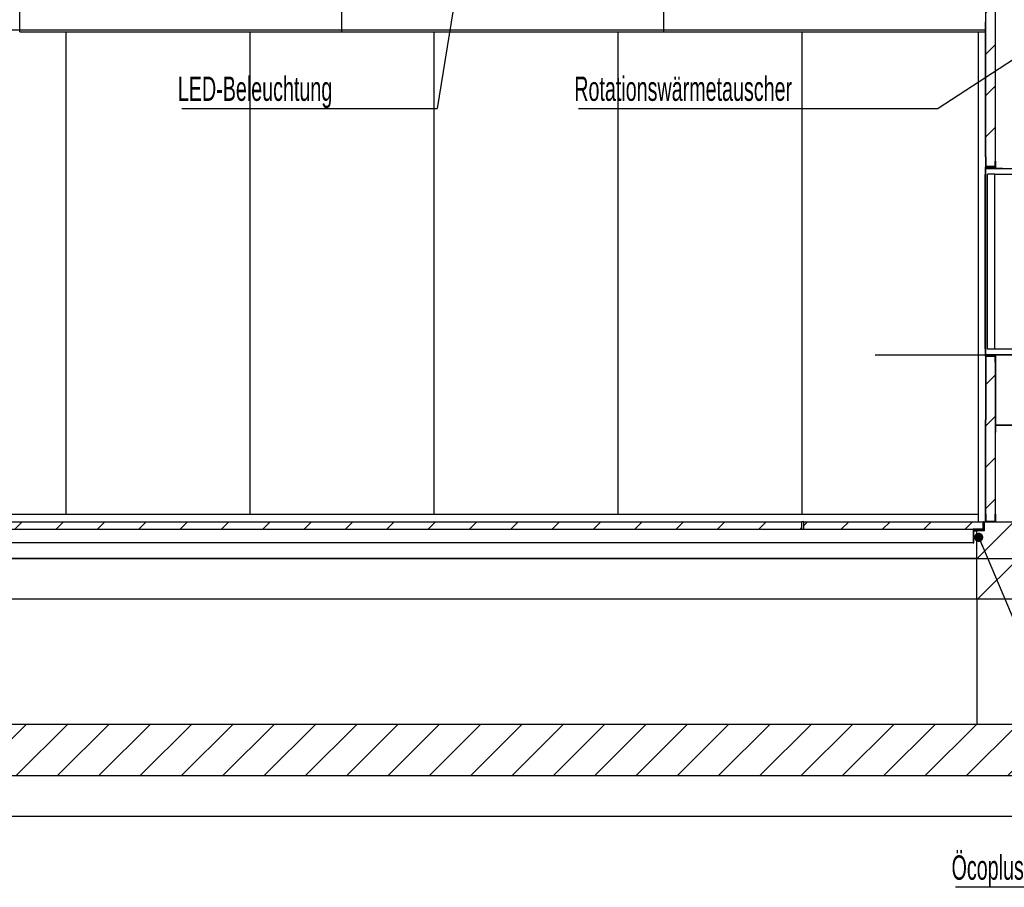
# Model space of a CAD drawing. Header units: millimetres. Extents: x 250 to 59450, y 0 to 41800.
# Tile 134 of 148: x 45332 to 50682, y 26746 to 31462. Entities that reach past the tile are written whole.
import ezdxf

# ---------------------------------------------------------------- set-up
doc = ezdxf.new("R2010")
doc.units = ezdxf.units.MM
doc.header["$LTSCALE"] = 50
doc.linetypes.add('CENTER', pattern=[10.16, 6.35, -1.27, 1.27, -1.27])
for name, color, linetype in [('MASS', 29, 'Continuous'), ('SCHNITT', 5, 'CENTER'), ('TEXT_1', 176, 'Continuous')]:
    doc.layers.add(name, color=color, linetype=linetype)
doc.styles.add('SLDTEXTSTYLE0', font='TXT', dxfattribs={"width": 0.605})
doc.dimstyles.new('SLDDIMSTYLE1', dxfattribs={"dimtxt": 0.18, "dimasz": 50, "dimexe": 0, "dimexo": 0.0625, "dimgap": 0, "dimtad": 0, "dimtih": 1, "dimtoh": 1, "dimdec": 0, "dimrnd": 1e-09, "dimzin": 0, "dimdsep": 46, "dimtxsty": 'Standard', "dimblk1": 'DOT', "dimblk2": 'DOT', "dimsah": 1, "dimcen": 0.09, "dimadec": 0, "dimazin": 0, "dimtfac": 50, "dimtdec": 0, "dimtofl": 0, "dimtmove": 0, "dimatfit": 3, "dimldrblk": 'DOT', "dimfxl": 1, "dimfrac": 2, "dimtolj": 1, "dimtzin": 0, "dimarcsym": 0})
doc.dimstyles.new('SLDDIMSTYLE2', dxfattribs={"dimtxt": 128.415934, "dimasz": 100, "dimexe": 0, "dimexo": 0.0625, "dimgap": 32.103984, "dimtad": 1, "dimdec": 1, "dimrnd": 1e-09, "dimzin": 12, "dimdsep": 46, "dimtxsty": 'SLDTEXTSTYLE0', "dimsah": 1, "dimcen": 0.09, "dimadec": 0, "dimazin": 3, "dimtfac": 1, "dimtdec": 1, "dimtofl": 0, "dimtmove": 0, "dimatfit": 3, "dimfxl": 1, "dimfrac": 2, "dimtolj": 1, "dimtzin": 12, "dimarcsym": 0})

# ---------------------------------------------------------------- blocks, each defined once
blk = doc.blocks.new('_D_62')
at = {"layer": 'MASS'}
for p, q in [((43561.1, 31683.2), (42660.7, 31683.2)), ((42685.7, 28733.2), (42685.7, 31683.2))]:
    blk.add_line(p, q, dxfattribs=at)
for points in [[(42685.7, 31683.2), (42660.7, 31583.2), (42710.7, 31583.2)], [(42685.7, 28733.2), (42710.7, 28833.2), (42660.7, 28833.2)]]:
    blk.add_solid(points, dxfattribs=at)
at = {"layer": 'MASS', "char_height": 132.29, "attachment_point": 1, "rotation": 90, "style": 'SLDTEXTSTYLE0'}
for s, insert in [('2950', (42515.1, 30232.7)), ('Tor li.', (42515.1, 29791.7))]:
    blk.add_mtext(s, dxfattribs=dict(at, insert=insert))
blk = doc.blocks.new('_D_63')
at = {"layer": 'MASS'}
for p, q in [((43482.4, 31733.2), (42360.5, 31733.2)), ((42385.5, 28733.2), (42385.5, 31733.2))]:
    blk.add_line(p, q, dxfattribs=at)
for points in [[(42385.5, 31733.2), (42360.5, 31633.2), (42410.5, 31633.2)], [(42385.5, 28733.2), (42410.5, 28833.2), (42360.5, 28833.2)]]:
    blk.add_solid(points, dxfattribs=at)
at = {"layer": 'MASS', "attachment_point": 1, "rotation": 90, "style": 'SLDTEXTSTYLE0'}
for s, insert, char_height in [('3000', (42215, 30556.6), 132.29), ('Torrahmen li.', (42215, 29517.8), 132.292)]:
    blk.add_mtext(s, dxfattribs=dict(at, insert=insert, char_height=char_height))
blk = doc.blocks.new('_D_64')
at = {"layer": 'MASS'}
for p, q in [((43532.4, 31833.2), (42053.4, 31833.2)), ((42078.4, 28733.2), (42078.4, 31833.2))]:
    blk.add_line(p, q, dxfattribs=at)
for points in [[(42078.4, 31833.2), (42053.4, 31733.2), (42103.4, 31733.2)], [(42078.4, 28733.2), (42103.4, 28833.2), (42053.4, 28833.2)]]:
    blk.add_solid(points, dxfattribs=at)
at = {"layer": 'MASS', "attachment_point": 1, "rotation": 90, "style": 'SLDTEXTSTYLE0'}
for s, insert, char_height in [('3100', (41907.9, 30689.8), 132.29), ('UK Filterdecke', (41907.9, 29484.5), 132.292)]:
    blk.add_mtext(s, dxfattribs=dict(at, insert=insert, char_height=char_height))
blk = doc.blocks.new('_D_65')
at = {"layer": 'MASS'}
for p, q in [((43482.4, 32585.2), (41744, 32585.2)), ((41769, 28733.2), (41769, 32585.2))]:
    blk.add_line(p, q, dxfattribs=at)
for points in [[(41769, 32585.2), (41744, 32485.2), (41794, 32485.2)], [(41769, 28733.2), (41794, 28833.2), (41744, 28833.2)]]:
    blk.add_solid(points, dxfattribs=at)
at = {"layer": 'MASS', "char_height": 132.29, "attachment_point": 1, "rotation": 90, "style": 'SLDTEXTSTYLE0'}
for s, insert in [('3852', (41598.4, 30914)), ('OK Kabine', (41598.4, 30012.4))]:
    blk.add_mtext(s, dxfattribs=dict(at, insert=insert))
blk = doc.blocks.new('_D_68')
at = {"layer": 'MASS'}
blk.add_line((41220.3, 34063.2), (41220.3, 28733.2), dxfattribs=at)
for points in [[(41220.3, 34063.2), (41195.3, 33963.2), (41245.3, 33963.2)], [(41220.3, 28733.2), (41245.3, 28833.2), (41195.3, 28833.2)]]:
    blk.add_solid(points, dxfattribs=at)
at = {"layer": 'MASS', "insert": (41049.8, 31202.2), "char_height": 132.29, "attachment_point": 1, "rotation": 90, "style": 'SLDTEXTSTYLE0'}
blk.add_mtext('5330', dxfattribs=at)
blk = doc.blocks.new('SW_NOTE_0_54')
at = {"layer": 'TEXT_1', "color": 0}
blk.add_line((-652, 0), (0, 0), dxfattribs=at)
at = {"layer": 'TEXT_1', "color": 0, "insert": (-674, 170.7), "char_height": 132.29, "attachment_point": 1, "style": 'SLDTEXTSTYLE0'}
blk.add_mtext('Öcoplus', dxfattribs=at)
blk = doc.blocks.new('SW_NOTE_0_55')
at = {"layer": 'TEXT_1', "color": 0}
blk.add_line((-1955.3, 0), (0, 0), dxfattribs=at)
at = {"layer": 'TEXT_1', "color": 0, "insert": (-1977.5, 174.2), "char_height": 132.292, "attachment_point": 1, "style": 'SLDTEXTSTYLE0'}
blk.add_mtext('Rotationswärmetauscher', dxfattribs=at)
blk = doc.blocks.new('_Dot')
at = {"color": 0, "linetype": 'ByBlock', "lineweight": -2}
blk.add_line((-0.5, 0), (-1, 0), dxfattribs=at)
at = {"color": 0, "linetype": 'ByBlock', "const_width": 0.5}
blk.add_lwpolyline([(-0.25, 0, 1), (0.25, 0, 1)], format="xyb", close=True, dxfattribs=at)
blk = doc.blocks.new('SW_NOTE_0_56')
at = {"layer": 'TEXT_1', "color": 0}
blk.add_line((-1386.9, 0), (0, 0), dxfattribs=at)
at = {"layer": 'TEXT_1', "color": 0, "insert": (-1408.9, 174.2), "char_height": 132.292, "attachment_point": 1, "style": 'SLDTEXTSTYLE0'}
blk.add_mtext('LED-Beleuchtung', dxfattribs=at)

msp = doc.modelspace()

# ---------------------------------------------------------------- hatches: boundary and pattern name
at = {"linetype": 'Continuous', "lineweight": 18}
h = msp.add_hatch(dxfattribs=at)
h.set_pattern_fill('ANSI31', scale=50, style=0)
edge = h.paths.add_edge_path(flags=0)
edge.add_line((50532.36, 28683.17), (50572.36, 28683.17))
edge.add_line((50572.36, 28683.17), (50572.36, 28733.17))
edge.add_line((50572.36, 28733.17), (50569.86, 28733.17))
edge.add_arc((50569.86, 28730.67), 2.5, 90, 180)
edge.add_line((50567.36, 28730.67), (50567.36, 28693.17))
edge.add_arc((50562.36, 28693.17), 5, 270, 360, ccw=False)
edge.add_line((50562.36, 28688.17), (50534.86, 28688.17))
edge.add_arc((50534.86, 28685.67), 2.5, 90, 180)
edge.add_line((50532.36, 28685.67), (50532.36, 28683.17))
h = msp.add_hatch(dxfattribs=at)
h.set_pattern_fill('ANSI31', scale=50, style=0)
h.paths.add_polyline_path([(50572.36, 28733.17), (50572.36, 28683.17), (50532.36, 28683.17), (50532.36, 28533.17), (50732.36, 28533.17), (50732.36, 28733.17)], flags=0)
h = msp.add_hatch(dxfattribs=at)
h.set_pattern_fill('ANSI31', scale=50, style=0)
h.paths.add_polyline_path([(50532.36, 28533.17), (50532.36, 28313.17), (51032.36, 28313.17), (51032.36, 28533.17)], flags=0)
h = msp.add_hatch(dxfattribs=at)
h.set_pattern_fill('ANSI31', scale=50, style=0)
h.paths.add_polyline_path([(27997.36, 27633.17), (27997.36, 27353.17), (56532.36, 27353.17), (56532.36, 27633.17)], flags=0)
at = {"layer": 'SCHNITT', "linetype": 'Continuous', "lineweight": 18}
h = msp.add_hatch(dxfattribs=at)
h.set_pattern_fill('ANSI31', color=256, scale=50, angle=3e-322, style=0)
h.paths.add_polyline_path([(50632.36, 32535.17), (50582.36, 32535.17), (50582.36, 30663.17), (50632.36, 30663.17)], flags=0)
h = msp.add_hatch(dxfattribs=at)
h.set_pattern_fill('ANSI31', color=256, scale=50, angle=3e-322, style=0)
edge = h.paths.add_edge_path(flags=0)
edge.add_line((50582.36, 30660.17), (50582.36, 30716.17))
edge.add_line((50582.36, 30716.17), (50580.36, 30716.17))
edge.add_line((50580.36, 30716.17), (50580.36, 30660.17))
edge.add_arc((50584.36, 30660.17), 4, 180, 270)
edge.add_line((50584.36, 30656.17), (50630.36, 30656.17))
edge.add_line((50630.36, 30656.17), (50630.36, 30658.17))
edge.add_line((50630.36, 30658.17), (50584.36, 30658.17))
edge.add_arc((50584.36, 30660.17), 2, 180, 270, ccw=False)
h = msp.add_hatch(dxfattribs=at)
h.set_pattern_fill('ANSI31', color=256, scale=50, angle=3e-322, style=0)
h.paths.add_polyline_path([(50600.36, 30654.17), (50630.36, 30654.17), (50630.36, 30656.17), (50600.36, 30656.17)], flags=0)
h = msp.add_hatch(dxfattribs=at)
h.set_pattern_fill('ANSI31', color=256, scale=50, angle=3e-322, style=0)
h.paths.add_polyline_path([(50633.86, 30654.67), (50633.86, 30693.17), (50632.36, 30693.17), (50632.36, 30653.17), (50672.36, 30653.17), (50672.36, 30654.67)], flags=0)
h = msp.add_hatch(dxfattribs=at)
h.set_pattern_fill('ANSI31', color=256, scale=50, angle=3e-322, style=0)
h.paths.add_polyline_path([(50580.36, 29640.17), (50953.36, 29640.17), (50953.36, 30653.17), (50580.36, 30653.17)], flags=0)
h.paths.add_polyline_path([(50582.36, 30651.17), (50951.36, 30651.17), (50951.36, 29642.17), (50582.36, 29642.17)], flags=0)
h = msp.add_hatch(dxfattribs=at)
h.set_pattern_fill('ANSI31', color=256, scale=50, angle=3e-322, style=0)
h.paths.add_polyline_path([(50600.36, 30653.17), (50630.36, 30653.17), (50630.36, 30654.17), (50600.36, 30654.17)], flags=0)
h = msp.add_hatch(dxfattribs=at)
h.set_pattern_fill('ANSI31', color=256, scale=50, angle=3e-322, style=0)
h.paths.add_polyline_path([(49980.97, 29640.27), (49980.87, 29640.27), (49980.87, 29640.17), (49980.97, 29640.17)], flags=0)
h = msp.add_hatch(dxfattribs=at)
h.set_pattern_fill('ANSI31', color=256, scale=50, angle=3e-322, style=0)
h.paths.add_polyline_path([(50630.36, 29640.17), (50600.36, 29640.17), (50600.36, 29639.17), (50630.36, 29639.17)], flags=0)
h = msp.add_hatch(dxfattribs=at)
h.set_pattern_fill('ANSI31', color=256, scale=50, angle=3e-322, style=0)
h.paths.add_polyline_path([(50630.36, 29639.17), (50600.36, 29639.17), (50600.36, 29637.17), (50630.36, 29637.17)], flags=0)
h = msp.add_hatch(dxfattribs=at)
h.set_pattern_fill('ANSI31', color=256, scale=50, angle=3e-322, style=0)
h.paths.add_polyline_path([(50632.36, 29600.17), (50633.86, 29600.17), (50633.86, 29638.67), (50672.36, 29638.67), (50672.36, 29640.17), (50632.36, 29640.17)], flags=0)
h = msp.add_hatch(dxfattribs=at)
h.set_pattern_fill('ANSI31', color=256, scale=50, angle=3e-322, style=0)
edge = h.paths.add_edge_path(flags=0)
edge.add_line((50580.36, 29633.17), (50580.36, 29287.17))
edge.add_line((50580.36, 29287.17), (50582.36, 29287.17))
edge.add_line((50582.36, 29287.17), (50582.36, 29633.17))
edge.add_arc((50584.36, 29633.17), 2, 90, 180, ccw=False)
edge.add_line((50584.36, 29635.17), (50630.36, 29635.17))
edge.add_line((50630.36, 29635.17), (50630.36, 29637.17))
edge.add_line((50630.36, 29637.17), (50584.36, 29637.17))
edge.add_arc((50584.36, 29633.17), 4, 90, 180)
h = msp.add_hatch(dxfattribs=at)
h.set_pattern_fill('ANSI31', color=256, scale=50, angle=3e-322, style=0)
h.paths.add_polyline_path([(50582.36, 29633.17), (50582.36, 28735.17), (50632.36, 28735.17), (50632.36, 29633.17)], flags=0)
h = msp.add_hatch(dxfattribs=at)
h.set_pattern_fill('ANSI31', color=256, scale=50, angle=3e-322, style=0)
h.paths.add_polyline_path([(49582.36, 28733.17), (44582.36, 28733.17), (44582.36, 28693.17), (49582.36, 28693.17)], flags=0)
h = msp.add_hatch(dxfattribs=at)
h.set_pattern_fill('ANSI31', color=256, scale=50, angle=3e-322, style=0)
h.paths.add_polyline_path([(49592.36, 28693.17), (50567.36, 28693.17), (50567.36, 28733.17), (49592.36, 28733.17)], flags=0)
h = msp.add_hatch(dxfattribs=at)
h.set_pattern_fill('ANSI31', color=256, scale=50, angle=3e-322, style=0)
h.paths.add_polyline_path([(50634.36, 28733.17), (50634.36, 28773.17), (50632.36, 28773.17), (50632.36, 28735.17), (50582.36, 28735.17), (50582.36, 28773.17), (50580.36, 28773.17), (50580.36, 28733.17)], flags=0)
h = msp.add_hatch(dxfattribs=at)
h.set_pattern_fill('ANSI31', color=256, scale=50, angle=3e-322, style=0)
edge = h.paths.add_edge_path(flags=0)
edge.add_line((50562.36, 28690.67), (50562.36, 28693.17))
edge.add_line((50562.36, 28693.17), (50512.36, 28693.17))
edge.add_line((50512.36, 28693.17), (50512.36, 28618.17))
edge.add_line((50512.36, 28618.17), (50514.86, 28618.17))
edge.add_arc((50514.86, 28620.67), 2.5, 270, 360)
edge.add_line((50517.36, 28620.67), (50517.36, 28683.17))
edge.add_arc((50522.36, 28683.17), 5, 90, 180, ccw=False)
edge.add_line((50522.36, 28688.17), (50559.86, 28688.17))
edge.add_arc((50559.86, 28690.67), 2.5, 270, 360)

# ---------------------------------------------------------------- linework, layer by layer
at = {"color": 7, "linetype": 'Continuous', "lineweight": 25}
for p, q in [((50582.36, 30663.17), (50582.36, 32535.17)), ((50632.36, 32535.17), (50632.36, 30663.17)), ((50634.36, 30654.67), (50634.36, 32495.17)), ((45332.36, 31407.19), (45332.36, 31831.24)), ((45332.36, 31407.19), (45332.36, 31831.24)), ((47082.36, 31407.19), (47082.36, 31831.24)), ((47082.36, 31407.19), (47082.36, 31831.24)), ((48832.36, 31407.19), (48832.36, 31831.24)), ((48832.36, 31407.19), (48832.36, 31831.24)), ((43584.36, 31406.39), (45332.36, 31406.39)), ((45332.36, 31406.39), (45332.36, 31407.19)), ((45332.36, 31406.39), (45332.36, 31407.19)), ((45332.36, 31396.5), (45332.36, 31406.39)), ((45332.36, 31406.39), (47082.36, 31406.39)), ((45332.36, 31396.5), (45332.36, 31406.39)), ((47082.36, 31406.39), (47082.36, 31407.19)), ((47082.36, 31406.39), (47082.36, 31407.19)), ((47082.36, 31396.5), (47082.36, 31406.39)), ((47082.36, 31406.39), (48832.36, 31406.39)), ((47082.36, 31396.5), (47082.36, 31406.39)), ((48832.36, 31406.39), (48832.36, 31407.19)), ((48832.36, 31406.39), (48832.36, 31407.19)), ((48832.36, 31396.5), (48832.36, 31406.39)), ((48832.36, 31406.39), (50580.36, 31406.39)), ((48832.36, 31396.5), (48832.36, 31406.39)), ((50580.36, 30716.17), (50580.36, 31449.57)), ((45332.36, 31395.43), (45332.36, 31396.5)), ((45332.36, 31395.43), (45332.36, 31396.5)), ((45332.36, 31395.43), (47082.36, 31395.43)), ((45582.36, 31395.43), (45582.36, 28773.17)), ((45582.36, 31395.43), (45582.36, 28773.17)), ((46582.36, 31395.43), (46582.36, 28773.17)), ((46582.36, 31395.43), (46582.36, 28773.17)), ((47082.36, 31395.43), (47082.36, 31396.5)), ((47082.36, 31395.43), (47082.36, 31396.5)), ((47082.36, 31395.43), (48832.36, 31395.43)), ((47582.36, 31395.43), (47582.36, 28773.17)), ((47582.36, 31395.43), (47582.36, 28773.17)), ((48582.36, 31395.43), (48582.36, 28773.17)), ((48582.36, 31395.43), (48582.36, 28773.17)), ((48832.36, 31395.43), (48832.36, 31396.5)), ((48832.36, 31395.43), (48832.36, 31396.5)), ((48832.36, 31395.43), (50580.36, 31395.43)), ((49582.36, 31395.43), (49582.36, 28773.17)), ((49582.36, 31395.43), (49582.36, 28773.17)), ((50542.36, 29640.27), (50542.36, 31395.43)), ((50632.36, 30663.17), (50582.36, 30663.17)), ((50542.36, 28733.17), (50542.36, 29640.17)), ((50582.36, 29633.17), (50632.36, 29633.17)), ((50582.36, 28735.17), (50582.36, 29633.17)), ((50632.36, 29633.17), (50632.36, 28735.17)), ((50634.36, 29637.76), (50634.36, 29638.52)), ((50580.36, 28773.17), (50580.36, 29287.17)), ((50634.36, 29259.82), (50634.36, 29263.73)), ((50634.36, 28773.17), (50634.36, 29257.96)), ((44533.36, 28773.17), (50542.36, 28773.17)), ((50542.36, 28733.17), (50542.36, 28773.17)), ((50580.36, 28733.17), (50580.36, 28773.17)), ((50580.36, 28773.17), (50582.36, 28773.17)), ((50634.36, 28733.17), (50580.36, 28733.17)), ((50582.36, 28773.17), (50582.36, 28735.17)), ((50582.36, 28735.17), (50632.36, 28735.17)), ((50582.36, 28735.17), (50632.36, 28735.17)), ((50632.36, 28773.17), (50634.36, 28773.17)), ((50632.36, 28735.17), (50632.36, 28773.17)), ((50634.36, 28773.17), (50634.36, 28733.17))]:
    msp.add_line(p, q, dxfattribs=at)
at = {"color": 190, "linetype": 'Continuous', "lineweight": 25, "true_color": 0x8000ff}
for p, q in [((50582.36, 30716.17), (50580.36, 30716.17)), ((50580.36, 30716.17), (50580.36, 30660.17)), ((50582.36, 30716.17), (50582.36, 30660.17)), ((50580.36, 30656.17), (50580.36, 30660.17)), ((50580.36, 30653.17), (50580.36, 30656.17)), ((50580.89, 30656.17), (50580.36, 30656.17)), ((50580.89, 30656.17), (50584.36, 30656.17)), ((50582.36, 30656.17), (50582.36, 30656.71)), ((50630.36, 30658.17), (50584.36, 30658.17)), ((50630.36, 30656.17), (50584.36, 30656.17)), ((50595.36, 30653.17), (50595.36, 30656.17)), ((50630.36, 30656.17), (50600.36, 30656.17)), ((50600.36, 30654.17), (50600.36, 30656.17)), ((50630.36, 30658.17), (50630.36, 30656.17)), ((50630.36, 30656.17), (50630.36, 30654.17)), ((50632.36, 30693.17), (50633.86, 30693.17)), ((50632.36, 30653.17), (50632.36, 30693.17)), ((50633.86, 30693.17), (50633.86, 30654.67)), ((50578.36, 30621.17), (50580.36, 30621.17)), ((50578.36, 29672.17), (50578.36, 30621.17)), ((50580.36, 29640.17), (50580.36, 30653.17)), ((50580.36, 30653.17), (50953.36, 30653.17)), ((50582.36, 29642.17), (50582.36, 30651.17)), ((50951.36, 30651.17), (50582.36, 30651.17)), ((50591.36, 29671.67), (50591.36, 30621.67)), ((50631.36, 30621.67), (50591.36, 30621.67)), ((50600.36, 30653.17), (50600.36, 30654.17)), ((50630.36, 30654.17), (50600.36, 30654.17)), ((50630.36, 30654.17), (50600.36, 30654.17)), ((50630.36, 30653.17), (50600.36, 30653.17)), ((50630.36, 30654.17), (50630.36, 30653.17)), ((50631.36, 29671.67), (50631.36, 30621.67)), ((50631.36, 30621.67), (50781.36, 30621.67)), ((50672.36, 30653.17), (50632.36, 30653.17)), ((50633.86, 30654.67), (50672.36, 30654.67)), ((50672.36, 30654.67), (50672.36, 30653.17)), ((49980.87, 29640.27), (49980.87, 29640.17)), ((49980.87, 29640.27), (49980.97, 29640.27)), ((49980.87, 29640.17), (49980.97, 29640.17)), ((49980.97, 29640.27), (49980.97, 29640.17)), ((49980.97, 29640.27), (50580.36, 29640.27)), ((49980.97, 29640.17), (50580.36, 29640.17)), ((50578.36, 29672.17), (50580.36, 29672.17)), ((50953.36, 29640.17), (50580.36, 29640.17)), ((50580.36, 29637.17), (50580.36, 29640.17)), ((50582.36, 29642.17), (50951.36, 29642.17)), ((50631.36, 29671.67), (50591.36, 29671.67)), ((50595.36, 29637.17), (50595.36, 29640.17)), ((50600.36, 29639.17), (50600.36, 29640.17)), ((50600.36, 29640.17), (50630.36, 29640.17)), ((50600.36, 29639.17), (50630.36, 29639.17)), ((50600.36, 29637.17), (50600.36, 29639.17)), ((50600.36, 29639.17), (50630.36, 29639.17)), ((50630.36, 29640.17), (50630.36, 29639.17)), ((50630.36, 29639.17), (50630.36, 29637.17)), ((50781.36, 29671.67), (50631.36, 29671.67)), ((50632.36, 29600.17), (50632.36, 29640.17)), ((50632.36, 29640.17), (50672.36, 29640.17)), ((50672.36, 29640.17), (50672.36, 29638.67)), ((50580.89, 29637.17), (50580.36, 29637.17)), ((50580.36, 29633.17), (50580.36, 29637.17)), ((50580.36, 29633.17), (50580.36, 29287.17)), ((50584.36, 29637.17), (50580.89, 29637.17)), ((50582.36, 29636.64), (50582.36, 29637.17)), ((50582.36, 29633.17), (50582.36, 29287.17)), ((50584.36, 29637.17), (50630.36, 29637.17)), ((50584.36, 29635.17), (50630.36, 29635.17)), ((50600.36, 29637.17), (50630.36, 29637.17)), ((50630.36, 29637.17), (50630.36, 29635.17)), ((50633.86, 29600.17), (50632.36, 29600.17)), ((50672.36, 29638.67), (50633.86, 29638.67)), ((50633.86, 29638.67), (50633.86, 29600.17)), ((50633.86, 29600.17), (50633.86, 29260.17)), ((50908.8, 29638.67), (50672.36, 29638.67)), ((50580.36, 29287.17), (50582.36, 29287.17)), ((50632.36, 29260.17), (50633.86, 29260.17)), ((50632.36, 29220.17), (50633.86, 29220.17)), ((50635.91, 29263.73), (50633.86, 29263.73)), ((50633.86, 29256.62), (50633.86, 29220.17)), ((50635.91, 29260.17), (50635.91, 29263.73)), ((50635.91, 29260.17), (50912.36, 29260.17)), ((50635.91, 29258.67), (50912.36, 29258.67))]:
    msp.add_line(p, q, dxfattribs=at)
at = {"color": 136, "linetype": 'Continuous', "lineweight": 25, "true_color": 0x008080}
for p, q in [((44582.36, 28733.17), (49582.36, 28733.17)), ((49582.36, 28693.17), (49582.36, 28733.17)), ((49592.36, 28733.17), (49582.36, 28733.17)), ((49592.36, 28693.17), (49592.36, 28733.17)), ((49592.36, 28733.17), (50567.36, 28733.17)), ((50567.36, 28693.17), (50567.36, 28733.17)), ((44582.36, 28693.17), (49582.36, 28693.17)), ((49582.36, 28693.17), (49592.36, 28693.17)), ((49592.36, 28693.17), (50567.36, 28693.17)), ((50512.36, 28693.17), (50512.36, 28618.17)), ((50562.36, 28693.17), (50512.36, 28693.17)), ((50517.36, 28620.67), (50517.36, 28683.17)), ((50522.36, 28688.17), (50559.86, 28688.17)), ((50562.36, 28690.67), (50562.36, 28693.17)), ((50512.36, 28618.17), (43652.36, 28618.17)), ((50512.36, 28618.17), (50514.86, 28618.17))]:
    msp.add_line(p, q, dxfattribs=at)
at = {"color": 250, "linetype": 'Continuous', "lineweight": 25, "true_color": 0x404040}
for p, q in [((50567.36, 28733.17), (50569.86, 28733.17)), ((50567.36, 28693.17), (50567.36, 28730.67)), ((50569.86, 28733.17), (50572.36, 28733.17)), ((50572.36, 28733.17), (50732.36, 28733.17)), ((50572.36, 28683.17), (50572.36, 28733.17)), ((50572.36, 28733.17), (50572.36, 28683.17)), ((50532.36, 28683.17), (50517.36, 28683.17)), ((50517.36, 28683.17), (50532.36, 28683.17)), ((50532.36, 28683.17), (50532.36, 28685.67)), ((50532.36, 28533.17), (50532.36, 28683.17)), ((50572.36, 28683.17), (50532.36, 28683.17)), ((50572.36, 28683.17), (50532.36, 28683.17)), ((50534.86, 28688.17), (50562.36, 28688.17)), ((43632.36, 28533.17), (50532.36, 28533.17)), ((50532.36, 28533.17), (43632.36, 28533.17)), ((50532.36, 28313.17), (50532.36, 28533.17)), ((50532.36, 28533.17), (51032.36, 28533.17)), ((50532.36, 28533.17), (50732.36, 28533.17)), ((43632.36, 28313.17), (50532.36, 28313.17)), ((43632.36, 28313.17), (50532.36, 28313.17)), ((50532.36, 28313.17), (51032.36, 28313.17)), ((50532.36, 28313.17), (50532.36, 27633.17)), ((27997.36, 27633.17), (56532.36, 27633.17)), ((27997.36, 27353.17), (56532.36, 27353.17)), ((27997.36, 27133.17), (50960.65, 27133.17))]:
    msp.add_line(p, q, dxfattribs=at)
at = {"color": 190, "linetype": 'Continuous', "lineweight": 25, "true_color": 0x8000ff}
for centre, radius, start, end in [((50584.36, 30660.17), 4, 180, 270), ((50584.36, 30660.17), 2, 180, 270), ((50584.36, 29633.17), 4, 90, 180), ((50584.36, 29633.17), 2, 90, 180), ((50635.91, 29256.62), 3.56, 90, 180), ((50635.91, 29256.62), 2.06, 90, 180)]:
    msp.add_arc(centre, radius, start, end, dxfattribs=at)
at = {"color": 250, "linetype": 'Continuous', "lineweight": 25, "true_color": 0x404040}
for centre, radius, start, end in [((50569.86, 28730.67), 2.5, 90, 180), ((50534.86, 28685.67), 2.5, 90, 180), ((50562.36, 28693.17), 5, 270, 0)]:
    msp.add_arc(centre, radius, start, end, dxfattribs=at)
at = {"color": 136, "linetype": 'Continuous', "lineweight": 25, "true_color": 0x008080}
for centre, radius, start, end in [((50522.36, 28683.17), 5, 90, 180), ((50559.86, 28690.67), 2.5, 270, 0), ((50514.86, 28620.67), 2.5, 270, 0)]:
    msp.add_arc(centre, radius, start, end, dxfattribs=at)
at = {"color": 190, "linetype": 'Continuous', "lineweight": 25, "true_color": 0x8000ff}
for points in [[(50635.91, 29636.62), (50635.64, 29636.79), (50635.09, 29637.14), (50634.4, 29637.66), (50633.94, 29638.17), (50633.88, 29638.51), (50633.86, 29638.67)], [(50633.86, 29638.67), (50634.04, 29638.64), (50634.38, 29638.58), (50634.91, 29638.09), (50635.41, 29637.4), (50635.75, 29636.87), (50635.91, 29636.62)]]:
    msp.add_open_spline(points, degree=3, knots=[0, 0, 0, 0, 0.2545152, 0.5091543, 0.7637943, 1, 1, 1, 1], dxfattribs=at)

# ---------------------------------------------------------------- block references
at = {"layer": 'TEXT_1'}
for name, p in [('SW_NOTE_0_56', (47600.78, 30978.66)), ('SW_NOTE_0_55', (50323.15, 30978.66)), ('SW_NOTE_0_54', (51069.78, 26748.69))]:
    msp.add_blockref(name, p, dxfattribs=at)

# ---------------------------------------------------------------- dimensions: what is measured, and where the dimension line sits
at = {"layer": 'MASS'}
dim = msp.add_linear_dim(base=(41220.28, 28733.17), p1=(27887.36, 34063.17), p2=(50732.36, 28733.17), angle=90, dimstyle='SLDDIMSTYLE2', dxfattribs=at)
dim.commit()
dim.dimension.update_dxf_attribs({"geometry": '_D_68', "text_midpoint": (41220.28, 31398.17), "dimtype": 160})
for base, p2, text, picture, middle in [((41768.97, 32585.17), (43532.36, 32585.17), 'OK Kabine <>', '_D_65', (41768.97, 30659.17)), ((42078.4, 31833.17), (43582.36, 31833.17), 'UK Filterdecke <>', '_D_64', (42078.4, 30283.17)), ((42385.52, 31733.17), (43532.36, 31733.17), 'Torrahmen li.<>', '_D_63', (42385.52, 30233.17)), ((42685.66, 31683.17), (43611.06, 31683.17), 'Tor li.<>', '_D_62', (42685.66, 30208.17))]:
    dim = msp.add_linear_dim(base=base, p1=(50732.36, 28733.17), p2=p2, angle=90, text=text, dimstyle='SLDDIMSTYLE2', dxfattribs=at)
    dim.commit()
    dim.dimension.update_dxf_attribs({"geometry": picture, "text_midpoint": middle, "dimtype": 160})

# ---------------------------------------------------------------- leaders
at = {"layer": 'TEXT_1'}
for points in [[(52048.77, 32108.58), (50323.15, 30978.66)], [(47701.03, 31598.21), (47600.78, 30978.66)], [(50543.15, 28648.02), (50804.86, 28028.61)]]:
    msp.add_leader(points, dimstyle='SLDDIMSTYLE1', dxfattribs=at)

doc.saveas('drawing.dxf')
